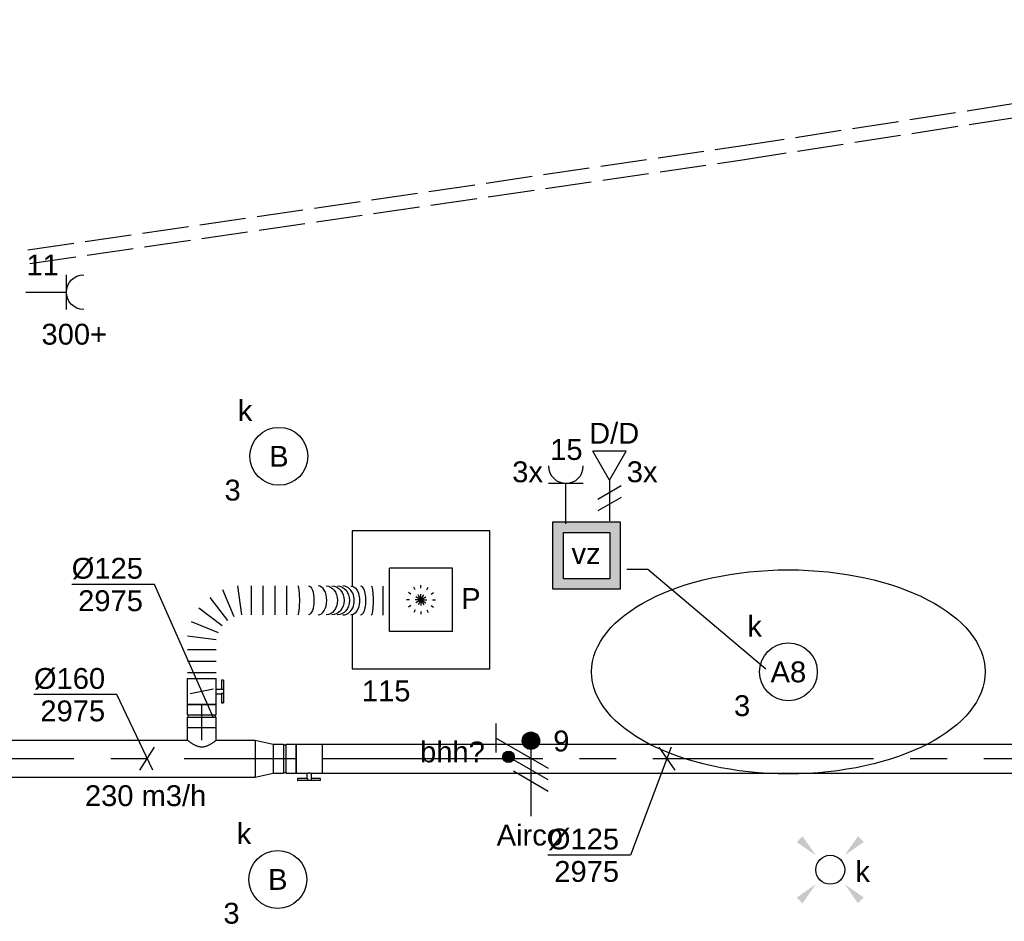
# Model space of a CAD drawing. Extents: x -138812 to 250702, y -18987 to 104055.
# Tile 91 of 193: x 86393 to 90646, y 22214 to 26107. Entities that reach past the tile are written whole.
import ezdxf
from ezdxf.enums import TextEntityAlignment as Align

# ---------------------------------------------------------------- set-up
doc = ezdxf.new("R2010")
doc.units = 0
doc.header["$LTSCALE"] = 50
for name, pattern in [('CENTER2', [28.575000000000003, 19.05, -3.175, 3.175, -3.175]), ('E_GOOT3', [5, 4, -1]), ('STREEPJES', [0.1, 0.05, -0.05])]:
    doc.linetypes.add(name, pattern=pattern)
doc.layers.get('0').update_dxf_attribs({"linetype": 'CONTINUOUS'})
for name, color, linetype in [('EL6131--_WG', 2, 'CONTINUOUS'), ('EL6222--', 3, 'CONTINUOUS'), ('EL6311--', 3, 'CONTINUOUS'), ('EL6441--', 3, 'CONTINUOUS'), ('WL570---_TOEVOER', 3, 'CONTINUOUS'), ('WL570---_TOEVOER_HL', 8, 'CONTINUOUS'), ('WL570---_TOEVOER_RST', 2, 'CONTINUOUS'), ('WL570---_TOEVOER_RST_HL', 1, 'CONTINUOUS'), ('WM570---_TOEVOER', 1, 'CONTINUOUS'), ('WM570---_TOEVOER_PR', 1, 'CONTINUOUS'), ('WM570---_TOEVOER_RST_PR', 1, 'CONTINUOUS')]:
    doc.layers.add(name, color=color, linetype=linetype)
doc.styles.add('BURO-018', font='ARIAL.TTF', dxfattribs={"height": 90})

# ---------------------------------------------------------------- blocks, each defined once
blk = doc.blocks.new('E00411')
at = {"color": 0, "linetype": 'Continuous'}
blk.add_circle((0, 0), 1.25, dxfattribs=at)
for points in [[(-2.891705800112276, 2.395768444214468), (-2.395768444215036, 2.891705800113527), (-1.237436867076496, 1.237436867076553)], [(2.395768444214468, 2.891705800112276), (2.891705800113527, 2.395768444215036), (1.237436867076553, 1.237436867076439)], [(-2.395768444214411, -2.891705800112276), (-2.89170580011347, -2.395768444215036), (-1.237436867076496, -1.237436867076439)], [(2.89170580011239, -2.395768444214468), (2.395768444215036, -2.891705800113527), (1.237436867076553, -1.237436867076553)]]:
    blk.add_solid(points, dxfattribs=at)
at = {"color": 0, "linetype": 'Continuous', "style": 'BURO-018'}
for tag, height, p in [('E_SLET1', 1.8, (-2.842e-13, 4.641705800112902)), ('E_GROEP', 1.799999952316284, (0, 0)), ('E_GKAST', 1.799999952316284, (0, 0))]:
    blk.add_attdef(tag, text='', height=height, dxfattribs=at).set_placement(p, align=Align.MIDDLE)
at = {"color": 0, "linetype": 'Continuous', "style": 'BURO-018', "flags": 1}
for tag in ['E_MATCODE', 'E_SGROEP']:
    blk.add_attdef(tag, text='', height=1.799999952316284, dxfattribs=at).set_placement((0, 0), align=Align.MIDDLE)
blk = doc.blocks.new('1115B3A')
at = {"color": 0, "linetype": 'Continuous'}
blk.add_circle((0, 0), 2.5, dxfattribs=at)
at = {"color": 0, "linetype": 'Continuous', "style": 'BURO-018'}
for tag, p in [('E_GKAST', (0, 8)), ('E_GROEP', (0, 5)), ('E_SGROEP', (4.5, 5)), ('E_ARMCODE', (0, 0)), ('E_SLET', (4.5, -1))]:
    blk.add_attdef(tag, text='', height=1.8, dxfattribs=at).set_placement(p, align=Align.MIDDLE)
blk = doc.blocks.new('111304')
at = {"color": 0, "linetype": 'Continuous'}
for p, q in [((-1.5, 4.5), (1.5, 4.5)), ((0, 1), (0, 4.5))]:
    blk.add_line(p, q, dxfattribs=at)
blk.add_arc((0, 6), 1.5, 180, 0, dxfattribs=at)
at = {"color": 0, "linetype": 'Continuous', "style": 'BURO-018'}
for tag, p in [('E_GKAST', (0, 11.5)), ('E_GROEP', (0, 8.5)), ('E_SGROEP', (4.5, 8.5))]:
    blk.add_attdef(tag, text='', height=1.8, dxfattribs=at).set_placement(p, align=Align.MIDDLE)
at = {"color": 0, "linetype": 'Continuous', "style": 'BURO-018', "flags": 1}
for tag, height, p in [('E_VERMCODE', 1.8, (13, 8.5)), ('E_MATCODE', 1.799999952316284, (0, 0))]:
    blk.add_attdef(tag, text='', height=height, dxfattribs=at).set_placement(p, align=Align.MIDDLE)
blk = doc.blocks.new('E00078')
at = {"color": 0, "linetype": 'Continuous'}
for p, q in [((-3, 6.482050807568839), (-3, 8.98205080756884)), ((-3, 7.732050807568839), (1.5, 5.133974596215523)), ((0, 7.5), (0, 1)), ((1.499999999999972, 4.13397459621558), (-1.5, 5.86602540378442)), ((1.5, 3.133974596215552), (-1.5, 4.86602540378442))]:
    blk.add_line(p, q, dxfattribs=at)
at = {"color": 0, "const_width": 0.75}
blk.add_lwpolyline([(-0.375, 7.5, 1), (0.375, 7.5, 1)], format="xyb", close=True, dxfattribs=at)
at = {"color": 0, "linetype": 'Continuous', "const_width": 0.5}
blk.add_lwpolyline([(-2.18301270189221, 6.11602540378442, 1), (-1.68301270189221, 6.11602540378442, 1)], format="xyb", close=True, dxfattribs=at)
at = {"color": 0, "linetype": 'Continuous'}
for centre, radius in [((0, 7.5), 0.75), ((-1.93301270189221, 6.11602540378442), 0.5000000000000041)]:
    blk.add_circle(centre, radius, dxfattribs=at)
at = {"color": 0, "linetype": 'Continuous', "style": 'BURO-018'}
for tag, p in [('E_GKAST', (0, 14)), ('E_GROEP', (0, 11)), ('E_SGROEP', (4.5, 11))]:
    blk.add_attdef(tag, text='', height=1.8, dxfattribs=at).set_placement(p, align=Align.MIDDLE)
at = {"color": 0, "linetype": 'Continuous', "style": 'BURO-018', "flags": 1}
for tag, height, p in [('E_VERMCODE', 1.8, (13, 11)), ('E_MATCODE', 1.799999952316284, (0, 0))]:
    blk.add_attdef(tag, text='', height=height, dxfattribs=at).set_placement(p, align=Align.MIDDLE)
blk = doc.blocks.new('*U112')
at = {"layer": 'WM570---_TOEVOER', "color": 0, "ltscale": 10}
for p, q in [((-204.4131665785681, 462.0469237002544), (-561.9847900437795, 462.0469237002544)), ((49.99999999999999, -113.0178968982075), (-204.4131665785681, 462.0469237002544)), ((50, 10.5662647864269), (-50, -10.5662647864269))]:
    blk.add_line(p, q, dxfattribs=at)
at = {"layer": 'WM570---_TOEVOER', "color": 0, "style": 'BURO-018'}
for s, p in [('%%c125', (-561.9847900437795, 487.0469237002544)), ('2975', (-534.11303015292, 347.0469237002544))]:
    blk.add_text(s, height=90, dxfattribs=at).set_placement(p)
blk = doc.blocks.new('*U153')
at = {"color": 0, "ltscale": 10}
for p, q in [((297.5, 297.5, -2710), (-297.5, 297.5, -2710)), ((-297.5, 297.5, -2710), (-297.5, 59.4526887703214, -2710)), ((297.5, -297.5, -2710), (297.5, 297.5, -2710)), ((136.5, 136.5, -2710), (-136.5, 136.5, -2710)), ((-136.5, -136.5, -2710), (-136.5, 136.5, -2710)), ((136.5, -136.5, -2710), (136.5, 136.5, -2710)), ((-297.5, -65.54758612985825, -2710), (-297.5, -297.5, -2710)), ((136.5, -136.5, -2710), (-136.5, -136.5, -2710)), ((-297.5, -297.5, -2710), (297.5, -297.5, -2710))]:
    blk.add_line(p, q, dxfattribs=at)
at = {"color": 8, "linetype": 'STREEPJES', "ltscale": 10}
for q in [(-31.25, 54.12658773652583, -2710), (0, 62.5, -2710), (31.25, 54.12658773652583, -2710), (-62.5, 0, -2710), (-54.1265877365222, 31.25, -2710), (-54.1265877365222, -31.25, -2710), (-31.25, -54.12658773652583, -2710), (54.1265877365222, 31.25, -2710), (0, -62.5, -2710), (31.25, -54.12658773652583, -2710), (54.1265877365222, -31.25, -2710), (62.5, 0, -2710)]:
    blk.add_line((0, 0, -2710), q, dxfattribs=at)
at = {"layer": 'WL570---_TOEVOER_RST_HL', "linetype": 'CENTER2'}
blk.add_circle((0, 0, -2710), 0.075, dxfattribs=at)
at = {"layer": 'WL570---_TOEVOER_RST', "color": 1, "style": 'BURO-018'}
for tag in ['MC', 'Q']:
    blk.add_attdef(tag, text='', height=90, dxfattribs=at).set_placement((0, 0), align=Align.MIDDLE)
at = {"layer": 'WM570---_TOEVOER_RST_PR', "color": 1, "style": 'BURO-018'}
blk.add_attdef('POSNR', text='', height=90, dxfattribs=at).set_placement((0, 0), align=Align.MIDDLE)
blk = doc.blocks.new('*U154')
at = {"color": 0, "ltscale": 10}
for p, q in [((0, 80, -2975), (78.19999999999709, 62.5, -2975)), ((0, 80, -2975), (0, -80, -2975)), ((78.19999999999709, 62.5, -2975), (78.19999999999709, -62.5, -2975)), ((0, -80, -2975), (78.19999999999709, -62.5, -2975))]:
    blk.add_line(p, q, dxfattribs=at)
at = {"layer": 'WL570---_TOEVOER_HL', "linetype": 'CENTER2'}
blk.add_line((0, 0, -2975), (78.19999999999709, 0, -2975), dxfattribs=at)
for centre in [(0, 0, -2975), (78.19999999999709, 0, -2975)]:
    blk.add_circle(centre, 0.075, dxfattribs=at)
at = {"layer": 'WM570---_TOEVOER_PR', "color": 1, "style": 'BURO-018'}
blk.add_attdef('POSNR', text='', height=90, dxfattribs=at).set_placement((0, 0), align=Align.MIDDLE)
blk = doc.blocks.new('*U155')
at = {"color": 0, "ltscale": 10}
for p, q in [((-49.30000000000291, 62.5, -2975), (-5, 62.5, -2975)), ((-49.30000000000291, 62.5, -2975), (-49.30000000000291, -62.5, -2975)), ((-5, 62.5, -2975), (-5, -62.5, -2975)), ((-5, 59.375, -2975), (5, 59.375, -2975)), ((5, 62.5, -2975), (49.30000000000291, 62.5, -2975)), ((5, 62.5, -2975), (5, -62.5, -2975)), ((49.30000000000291, 62.5, -2975), (49.30000000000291, -62.5, -2975)), ((-49.30000000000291, -62.5, -2975), (-5, -62.5, -2975)), ((-5, -59.375, -2975), (5, -59.375, -2975)), ((5, -62.5, -2975), (49.30000000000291, -62.5, -2975))]:
    blk.add_line(p, q, dxfattribs=at)
at = {"layer": 'WL570---_TOEVOER_HL', "linetype": 'CENTER2'}
blk.add_line((-49.30000000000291, 0, -2975), (49.30000000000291, 0, -2975), dxfattribs=at)
at = {"layer": 'WM570---_TOEVOER_PR', "color": 1, "style": 'BURO-018'}
blk.add_attdef('POSNR', text='', height=90, dxfattribs=at).set_placement((0, 0), align=Align.MIDDLE)
blk = doc.blocks.new('*U156')
at = {"color": 2, "ltscale": 10}
for p, q in [((-56.44999999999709, 62.5, -2975), (56.44999999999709, 62.5, -2975)), ((-56.44999999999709, -62.5, -2975), (-56.44999999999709, 62.5, -2975)), ((56.44999999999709, 62.5, -2975), (56.44999999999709, -62.5, -2975)), ((-56.44999999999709, -62.5, -2975), (-9.408333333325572, -62.5, -2975)), ((-9.408333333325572, -62.5, -2975), (-9.408333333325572, -85.41666666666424, -2975)), ((9.408333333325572, -62.5, -2975), (9.408333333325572, -93.75, -2975)), ((9.408333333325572, -62.5, -2975), (56.44999999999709, -62.5, -2975)), ((-49.40796737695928, -85.41666666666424, -2975), (-49.40796737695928, -93.75, -2975)), ((-48.36630071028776, -85.41666666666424, -2975), (-49.40796737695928, -85.41666666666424, -2975)), ((-49.40796737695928, -93.75, -2975), (-48.36630071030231, -93.75000000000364, -2975)), ((-7.576928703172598, -85.41666666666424, -2975), (-48.36630071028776, -85.41666666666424, -2975)), ((-48.36630071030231, -93.75000000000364, -2975), (-48.36630071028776, -85.41666666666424, -2975)), ((-7.576928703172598, -93.75000000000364, -2975), (-48.36630071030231, -93.75000000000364, -2975)), ((-7.576928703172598, -85.41666666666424, -2975), (-7.576928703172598, -93.74999999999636, -2975)), ((9.408333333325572, -93.75, -2975), (-7.576928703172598, -93.75, -2975)), ((49.40796737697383, -85.41666666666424, -2975), (9.408333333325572, -85.41666666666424, -2975)), ((49.40796737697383, -93.75000000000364, -2975), (9.408333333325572, -93.75000000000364, -2975)), ((49.40796737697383, -93.75000000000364, -2975), (49.40796737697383, -85.41666666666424, -2975))]:
    blk.add_line(p, q, dxfattribs=at)
blk.add_spline([(-9.360062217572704, -62.49275180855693, -2975), (-9.21574419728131, -62.47129905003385, -2975), (-8.976860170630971, -62.43650600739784, -2975), (-8.645861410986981, -62.38977627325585, -2975), (-8.226144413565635, -62.33299861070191, -2975), (-7.722016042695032, -62.26847352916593, -2975), (-7.138649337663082, -62.19882296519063, -2975), (-6.482030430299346, -62.12688614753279, -2975), (-5.75889711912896, -62.05560538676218, -2975), (-4.976669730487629, -61.98790612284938, -2975), (-4.143374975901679, -61.92657604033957, -2975), (-3.267563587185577, -61.874148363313, -2975), (-2.358222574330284, -61.83279451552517, -2975), (-1.424683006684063, -61.8042311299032, -2975), (-0.4765242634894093, -61.78964589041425, -2975), (0.4765242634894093, -61.78964589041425, -2975), (1.424683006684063, -61.8042311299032, -2975), (2.358222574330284, -61.83279451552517, -2975), (3.267563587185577, -61.874148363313, -2975), (4.143374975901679, -61.92657604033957, -2975), (4.976669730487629, -61.98790612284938, -2975), (5.75889711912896, -62.05560538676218, -2975), (6.482030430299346, -62.12688614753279, -2975), (7.138649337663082, -62.19882296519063, -2975), (7.722016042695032, -62.26847352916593, -2975), (8.226144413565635, -62.33299861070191, -2975), (8.645861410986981, -62.38977627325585, -2975), (8.976860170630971, -62.43650600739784, -2975), (9.21574419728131, -62.47129905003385, -2975), (9.360062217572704, -62.49275180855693, -2975), (9.408333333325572, -62.5, -2975)], degree=3, dxfattribs=at)
at = {"layer": 'WL570---_TOEVOER', "color": 1, "style": 'BURO-018'}
blk.add_attdef('I', text='', height=90, dxfattribs=at).set_placement((0, 0), align=Align.MIDDLE)
at = {"layer": 'WM570---_TOEVOER_PR', "color": 1, "style": 'BURO-018'}
blk.add_attdef('POSNR', text='', height=90, dxfattribs=at).set_placement((0, 0), align=Align.MIDDLE)
blk = doc.blocks.new('*U157')
at = {"color": 0, "ltscale": 10}
for p, q in [((0, 62.5, -2975), (3680.300000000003, 62.5, -2975)), ((3680.300000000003, 62.5, -2975), (3680.300000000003, -62.5, -2975)), ((0, -62.5, -2975), (3680.300000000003, -62.5, -2975))]:
    blk.add_line(p, q, dxfattribs=at)
at = {"layer": 'WL570---_TOEVOER_HL', "linetype": 'CENTER2'}
blk.add_line((0, 0, -2975), (3680.300000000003, 0, -2975), dxfattribs=at)
at = {"layer": 'WM570---_TOEVOER_PR', "color": 1, "style": 'BURO-018'}
blk.add_attdef('POSNR', text='', height=90, dxfattribs=at).set_placement((0, 0), align=Align.MIDDLE)
blk = doc.blocks.new('*U158')
at = {"layer": 'WM570---_TOEVOER', "color": 0, "ltscale": 10}
for p, q in [((18.73932521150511, 50), (-156.2400484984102, -416.8774668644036)), ((-34.65695096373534, 50), (34.65695096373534, -50)), ((-156.2400484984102, -416.8774668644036), (-513.8116719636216, -416.8774668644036))]:
    blk.add_line(p, q, dxfattribs=at)
at = {"layer": 'WM570---_TOEVOER', "color": 0, "style": 'BURO-018'}
for s, p in [('%%c125', (-513.8116719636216, -391.8774668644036)), ('2975', (-485.9399120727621, -531.8774668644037))]:
    blk.add_text(s, height=90, dxfattribs=at).set_placement(p)
blk = doc.blocks.new('*U159')
at = {"color": 0, "ltscale": 10}
for p, q in [((0, 80, -2975), (1442.300000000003, 80, -2975)), ((0, -80, -2975), (0, 80, -2975)), ((1567.300000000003, 80, -2975), (1734.800000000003, 80, -2975)), ((1734.800000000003, 80, -2975), (1734.800000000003, -80, -2975)), ((0, -80, -2975), (1734.800000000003, -80, -2975))]:
    blk.add_line(p, q, dxfattribs=at)
at = {"layer": 'WL570---_TOEVOER_HL', "linetype": 'CENTER2'}
blk.add_line((0, 0, -2975), (1734.800000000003, 0, -2975), dxfattribs=at)
at = {"layer": 'WM570---_TOEVOER_PR', "color": 1, "style": 'BURO-018'}
blk.add_attdef('POSNR', text='', height=90, dxfattribs=at).set_placement((0, 0), align=Align.MIDDLE)
blk = doc.blocks.new('*U160')
at = {"layer": 'WM570---_TOEVOER', "color": 0, "ltscale": 10}
for p, q in [((-131.4541912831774, 276.3680040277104), (-489.0258147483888, 276.3680040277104)), ((23.78245480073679, -50), (-131.4541912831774, 276.3680040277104)), ((-31.58545247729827, -50), (31.58545247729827, 50))]:
    blk.add_line(p, q, dxfattribs=at)
at = {"layer": 'WM570---_TOEVOER', "color": 0, "style": 'BURO-018'}
for s, p in [('%%c160', (-489.0258147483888, 301.3680040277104)), ('2975', (-461.1540548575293, 161.3680040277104))]:
    blk.add_text(s, height=90, dxfattribs=at).set_placement(p)
blk = doc.blocks.new('*U161')
at = {"color": 0, "ltscale": 10}
for p, q in [((3.637978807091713e-12, 62.5, -2975), (3.6150166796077e-12, -62.5, -2975)), ((24.96539296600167, 62.5, -2975), (24.96539296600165, -62.5, -2975)), ((74.89617889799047, 62.5, -2975), (74.89617889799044, -62.5, -2975)), ((124.8269648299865, 62.5, -2975), (124.8269648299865, -62.5, -2975)), ((166.2489199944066, -62.5, -2975), (182.7054821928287, 62.5, -2975)), ((246.2887559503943, 45.46291314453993, -2975), (198.0405568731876, -71.0185434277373, -2975)), ((226.5441587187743, -87.47510562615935, -2975), (303.2959596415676, 12.54978874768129, -2975)), ((349.8421465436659, -33.99639815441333, -2975), (249.8172521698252, -110.7481990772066, -2975)), ((266.2738143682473, -139.2518009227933, -2975), (382.7552709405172, -91.0036018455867, -2975)), ((399.7923577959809, -154.5868756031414, -2975), (274.7923577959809, -171.0434378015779, -2975)), ((399.7923577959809, -212.9429678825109, -2975), (274.7923577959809, -212.9429678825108, -2975)), ((399.7923577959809, -263.8289036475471, -2975), (274.7923577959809, -263.8289036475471, -2975)), ((399.7923577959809, -314.7148394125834, -2975), (274.7923577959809, -314.7148394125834, -2975)), ((399.7923577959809, -365.6007751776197, -2975), (274.7923577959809, -365.6007751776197, -2975)), ((398.8430031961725, -782.3213402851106, -2975), (273.8430031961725, -782.3213402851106, -2975)), ((398.8430031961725, -809.1939660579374, -2975), (273.8430031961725, -809.1939660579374, -2975))]:
    blk.add_line(p, q, dxfattribs=at)
for centre, major_axis, ratio, start_param, end_param in [((337.2923577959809, -414.8229057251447, -2975), (-62.49999987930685, 0.0305916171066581), 0.1268212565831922, 6.283123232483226, 9.42471588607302), ((337.1599649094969, -502.5067504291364, -2975), (-62.49975879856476, 0.1776267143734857), 0.5944648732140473, 6.282742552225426, 9.424335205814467), ((336.5994062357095, -609.4120744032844, -2975), (62.49929510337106, -0.3006902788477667), 0.7788560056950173, 3.142546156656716, 6.284138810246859), ((336.3880856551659, -685.6168541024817, -2975), (62.49993448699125, -0.09613018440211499), 0.3724338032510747, 3.141800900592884, 6.283393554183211)]:
    blk.add_ellipse(centre, major_axis=major_axis, ratio=ratio, start_param=start_param, end_param=end_param, dxfattribs=at)
at = {"color": 0, "ltscale": 10, "extrusion": (0, 0, -0.9999999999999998)}
blk.add_ellipse((337.2472753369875, -460.8756034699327, -2975), major_axis=(62.49993448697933, -0.09613018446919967), ratio=0.3724338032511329, start_param=6.282977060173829, end_param=9.424569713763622, dxfattribs=at)
at = {"color": 0, "ltscale": 10, "extrusion": (0, 0, -1)}
for centre, major_axis, ratio, start_param, end_param in [((337.0359547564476, -537.0803831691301, -2975), (62.49929510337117, -0.3006902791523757), 0.7788560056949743, 6.282231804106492, 9.423824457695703), ((336.7467578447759, -584.9973974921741, -2975), (62.49886172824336, -0.3772037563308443), 0.8463946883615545, 0, 3.141592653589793), ((336.8886031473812, -561.4950600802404, -2975), (62.49886172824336, -0.3772037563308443), 0.8463946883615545, 0, 3.141592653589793), ((336.4753960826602, -643.985707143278, -2975), (-62.49975879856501, 0.1776267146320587), 0.5944648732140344, 3.142035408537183, 6.283628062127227), ((336.3430031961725, -731.6695518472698, -2975), (-62.49999987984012, 0.03059161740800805), 0.1268212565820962, 3.141654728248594, 6.283247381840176)]:
    blk.add_ellipse(centre, major_axis=major_axis, ratio=ratio, start_param=start_param, end_param=end_param, dxfattribs=at)
at = {"layer": 'WM570---_TOEVOER_PR', "color": 1, "style": 'BURO-018'}
blk.add_attdef('POSNR', text='', height=90, dxfattribs=at).set_placement((0, 0), align=Align.MIDDLE)
blk = doc.blocks.new('*U162')
at = {"color": 2, "ltscale": 10}
for p, q in [((-56.44999999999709, 62.5, -2975), (56.45000000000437, 62.49999999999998, -2975)), ((-56.44999999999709, -62.5, -2975), (-56.44999999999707, 62.5, -2975)), ((56.45000000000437, 62.5, -2975), (56.45000000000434, -62.5, -2975)), ((-56.44999999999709, -62.5, -2975), (-9.40833333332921, -62.50000000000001, -2975)), ((-9.40833333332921, -62.5, -2975), (-9.408333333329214, -85.41666666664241, -2975)), ((9.408333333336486, -62.5, -2975), (9.408333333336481, -93.75, -2975)), ((9.408333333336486, -62.5, -2975), (56.45000000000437, -62.50000000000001, -2975)), ((-49.40796737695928, -85.41666666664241, -2975), (-49.40796737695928, -93.75, -2975)), ((-48.3663007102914, -85.41666666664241, -2975), (-49.40796737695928, -85.41666666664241, -2975)), ((-49.40796737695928, -93.75, -2975), (-48.36630071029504, -93.75000000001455, -2975)), ((-7.576928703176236, -85.41666666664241, -2975), (-48.3663007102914, -85.4166666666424, -2975)), ((-48.36630071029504, -93.75000000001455, -2975), (-48.3663007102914, -85.41666666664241, -2975)), ((-7.576928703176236, -93.75000000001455, -2975), (-48.36630071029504, -93.75000000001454, -2975)), ((-7.576928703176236, -85.41666666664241, -2975), (-7.576928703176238, -93.75, -2975)), ((9.408333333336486, -93.75, -2975), (-7.576928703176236, -93.75, -2975)), ((49.40796737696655, -85.41666666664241, -2975), (9.408333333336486, -85.4166666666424, -2975)), ((49.40796737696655, -93.75000000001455, -2975), (9.408333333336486, -93.75000000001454, -2975)), ((49.40796737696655, -93.75000000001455, -2975), (49.40796737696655, -85.41666666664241, -2975))]:
    blk.add_line(p, q, dxfattribs=at)
blk.add_spline([(-9.360062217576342, -62.49275180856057, -2975), (-9.21574419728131, -62.47129905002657, -2975), (-8.976860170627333, -62.43650600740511, -2975), (-8.64586141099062, -62.38977627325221, -2975), (-8.226144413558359, -62.33299861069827, -2975), (-7.722016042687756, -62.26847352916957, -2975), (-7.138649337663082, -62.19882296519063, -2975), (-6.482030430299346, -62.12688614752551, -2975), (-5.758897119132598, -62.05560538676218, -2975), (-4.976669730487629, -61.98790612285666, -2975), (-4.143374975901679, -61.92657604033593, -2975), (-3.267563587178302, -61.87414836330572, -2975), (-2.358222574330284, -61.83279451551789, -2975), (-1.424683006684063, -61.80423112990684, -2975), (-0.4765242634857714, -61.78964589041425, -2975), (0.4765242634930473, -61.78964589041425, -2975), (1.424683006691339, -61.80423112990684, -2975), (2.35822257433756, -61.83279451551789, -2975), (3.267563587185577, -61.87414836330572, -2975), (4.143374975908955, -61.92657604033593, -2975), (4.976669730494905, -61.98790612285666, -2975), (5.758897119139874, -62.05560538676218, -2975), (6.482030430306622, -62.12688614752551, -2975), (7.138649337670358, -62.19882296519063, -2975), (7.722016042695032, -62.26847352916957, -2975), (8.226144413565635, -62.33299861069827, -2975), (8.645861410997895, -62.38977627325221, -2975), (8.976860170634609, -62.43650600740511, -2975), (9.215744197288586, -62.47129905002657, -2975), (9.360062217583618, -62.49275180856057, -2975), (9.408333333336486, -62.5, -2975)], degree=3, dxfattribs=at)
at = {"layer": 'WL570---_TOEVOER', "color": 1, "style": 'BURO-018'}
blk.add_attdef('I', text='', height=90, dxfattribs=at).set_placement((0, 0), align=Align.MIDDLE)
at = {"layer": 'WM570---_TOEVOER_PR', "color": 1, "style": 'BURO-018'}
blk.add_attdef('POSNR', text='', height=90, dxfattribs=at).set_placement((0, 0), align=Align.MIDDLE)
blk = doc.blocks.new('*U163')
at = {"color": 0, "ltscale": 10}
for p, q in [((-49.29999999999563, 62.5, -2975), (-4.999999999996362, 62.49999999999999, -2975)), ((-49.29999999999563, 62.5, -2975), (-49.29999999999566, -62.5, -2975)), ((-4.999999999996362, 62.5, -2975), (-4.999999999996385, -62.5, -2975)), ((-4.999999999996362, 59.375, -2975), (5.000000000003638, 59.375, -2975)), ((5.000000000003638, 62.5, -2975), (49.30000000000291, 62.49999999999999, -2975)), ((5.000000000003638, 62.5, -2975), (5.000000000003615, -62.5, -2975)), ((49.30000000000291, 62.5, -2975), (49.30000000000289, -62.5, -2975)), ((-49.29999999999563, -62.5, -2975), (-4.999999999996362, -62.50000000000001, -2975)), ((-4.999999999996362, -59.375, -2975), (5.000000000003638, -59.375, -2975)), ((5.000000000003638, -62.5, -2975), (49.30000000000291, -62.50000000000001, -2975))]:
    blk.add_line(p, q, dxfattribs=at)
at = {"layer": 'WL570---_TOEVOER_HL', "linetype": 'CENTER2'}
blk.add_line((-49.29999999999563, 0, -2975), (49.30000000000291, -1.811252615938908e-14, -2975), dxfattribs=at)
at = {"layer": 'WM570---_TOEVOER_PR', "color": 1, "style": 'BURO-018'}
blk.add_attdef('POSNR', text='', height=90, dxfattribs=at).set_placement((0, 0), align=Align.MIDDLE)
blk = doc.blocks.new('*U164')
at = {"color": 0, "ltscale": 10}
for p, q in [((3.637978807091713e-12, 62.5, -2975), (54.90000000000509, 62.49999999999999, -2975)), ((54.90000000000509, 62.5, -2975), (54.90000000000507, -62.5, -2975)), ((3.637978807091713e-12, -62.5, -2975), (54.90000000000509, -62.50000000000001, -2975))]:
    blk.add_line(p, q, dxfattribs=at)
blk.add_spline([(-0.2502701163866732, -62.17933271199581, -2975), (-0.9954781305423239, -61.22062132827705, -2975), (-2.218713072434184, -59.63370352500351, -2975), (-3.89143600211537, -57.43486322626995, -2975), (-5.972925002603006, -54.64666350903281, -2975), (-8.409458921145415, -51.29771507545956, -2975), (-11.13322733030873, -47.422382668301, -2975), (-14.06100666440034, -43.0604324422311, -2975), (-17.0927724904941, -38.25662390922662, -2975), (-20.11068398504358, -33.06025064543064, -2975), (-22.97934143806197, -27.52463447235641, -2975), (-25.54887015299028, -21.70657830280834, -2975), (-27.66295035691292, -15.66578326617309, -2975), (-29.173611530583, -9.464236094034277, -2975), (-29.96230568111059, -3.165573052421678, -2975), (-29.96230568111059, 3.165573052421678, -2975), (-29.173611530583, 9.464236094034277, -2975), (-27.66295035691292, 15.66578326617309, -2975), (-25.54887015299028, 21.70657830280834, -2975), (-22.97934143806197, 27.52463447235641, -2975), (-20.11068398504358, 33.06025064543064, -2975), (-17.0927724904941, 38.25662390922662, -2975), (-14.06100666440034, 43.0604324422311, -2975), (-11.13322733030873, 47.422382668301, -2975), (-8.409458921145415, 51.29771507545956, -2975), (-5.972925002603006, 54.64666350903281, -2975), (-3.89143600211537, 57.43486322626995, -2975), (-2.218713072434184, 59.63370352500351, -2975), (-0.9954781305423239, 61.22062132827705, -2975), (-0.2502701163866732, 62.17933271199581, -2975), (3.637978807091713e-12, 62.5, -2975)], degree=3, dxfattribs=at)
at = {"layer": 'WL570---_TOEVOER_HL', "linetype": 'CENTER2'}
blk.add_line((3.637978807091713e-12, 0, -2975), (54.90000000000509, -1.008496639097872e-14, -2975), dxfattribs=at)
at = {"layer": 'WM570---_TOEVOER_PR', "color": 1, "style": 'BURO-018'}
blk.add_attdef('POSNR', text='', height=90, dxfattribs=at).set_placement((0, 0), align=Align.MIDDLE)
blk = doc.blocks.new('E00414')
at = {"color": 0, "linetype": 'Continuous'}
for p, q in [((-2.899999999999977, -2.899999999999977), (-2.899999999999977, 2.899999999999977)), ((-2.899999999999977, 2.899999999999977), (2.899999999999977, 2.899999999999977)), ((2.899999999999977, 2.899999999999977), (2.899999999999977, -2.899999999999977)), ((-2, 2), (2, 2)), ((-2, -2), (-2, 2)), ((2, 2), (2, -2)), ((2, -2), (-2, -2)), ((2.899999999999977, -2.899999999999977), (-2.899999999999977, -2.899999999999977))]:
    blk.add_line(p, q, dxfattribs=at)
at = {"color": 0}
for points in [[(-2.899999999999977, 2.899999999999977), (2.899999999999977, 2.899999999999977), (-2, 2), (2, 2)], [(-2, -2), (-2.899999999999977, -2.899999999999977), (-2, 2), (-2.899999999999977, 2.899999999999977)], [(2, 2), (2.899999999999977, 2.899999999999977), (2, -2), (2.899999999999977, -2.899999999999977)], [(2, -2), (2.899999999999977, -2.899999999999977), (-2, -2), (-2.899999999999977, -2.899999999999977)]]:
    blk.add_solid(points, dxfattribs=at)
at = {"color": 0, "linetype": 'Continuous', "style": 'BURO-018'}
for tag, p in [('E_GKAST', (0, 8)), ('E_GROEP', (0, 5)), ('E_SGROEP', (4.5, 5))]:
    blk.add_attdef(tag, text='', height=1.8, dxfattribs=at).set_placement(p, align=Align.MIDDLE)
at = {"color": 0, "linetype": 'Continuous', "style": 'BURO-018', "flags": 1}
for tag, height, p in [('E_VERMCODE', 1.8, (13, 5)), ('E_MATCODE', 1.799999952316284, (0, 0))]:
    blk.add_attdef(tag, text='', height=height, dxfattribs=at).set_placement(p, align=Align.MIDDLE)
blk = doc.blocks.new('E00153')
at = {"color": 0, "linetype": 'Continuous'}
for p, q in [((-1.443375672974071, 7), (1.443375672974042, 7)), ((0, 4.5), (-1.443375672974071, 7)), ((0, 4.5), (1.443375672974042, 7)), ((0, 4.5), (0, 1)), ((-1, 4), (1, 2.845299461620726)), ((-1, 3), (1, 1.845299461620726))]:
    blk.add_line(p, q, dxfattribs=at)
at = {"color": 7, "style": 'BURO-018'}
for tag, p in [('E_COMMENT1', (-6, 12)), ('E_COMMENT2', (6, 12)), ('E_DCOM1', (-6, 9)), ('E_DCOM2', (6, 9))]:
    blk.add_attdef(tag, text='', height=1.8, dxfattribs=at).set_placement(p, align=Align.MIDDLE)
at = {"color": 0, "style": 'BURO-018'}
blk.add_attdef('E_TEXT1', text='', height=1.8, dxfattribs=at).set_placement((2.5, 6), align=Align.MIDDLE)
at = {"color": 0, "linetype": 'Continuous', "style": 'BURO-018', "flags": 1}
blk.add_attdef('E_MATCODE', text='', height=1.799999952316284, dxfattribs=at).set_placement((0, 0), align=Align.MIDDLE)

msp = doc.modelspace()

# ---------------------------------------------------------------- linework, layer by layer
at = {"layer": 'EL6131--_WG', "linetype": 'E_GOOT3'}
for p, q in [((89496.68151181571, 25560.40222655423, 3000), (93015.47733159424, 26106.83823933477, 3000)), ((89505.61301704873, 25501.07005999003, 3000), (93010.32945445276, 26045.31967663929, 3000)), ((86429.1069765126, 25113.19919137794, 3000), (89496.68151181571, 25560.40222655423, 3000)), ((86437.7625172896, 25053.82679363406, 3000), (89505.61301704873, 25501.07005999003, 3000))]:
    msp.add_line(p, q, dxfattribs=at)
at = {"layer": 'EL6222--'}
for p, q in [((89015.8261937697, 23733.85498446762), (89106.89875885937, 23733.85498446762)), ((89106.89875885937, 23733.85498446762), (89616.07634056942, 23303.61910459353))]:
    msp.add_line(p, q, dxfattribs=at)
at = {"layer": 'EL6222--', "color": 3, "linetype": 'Continuous'}
msp.add_ellipse((89713.2424206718, 23291.08783501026), major_axis=(-849.9999999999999, 0), ratio=0.5182778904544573, dxfattribs=at)

# ---------------------------------------------------------------- block references
at = {"layer": 'EL6222--'}
ref = msp.add_blockref('111304', (86369.89658661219, 24930.31097939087), dxfattribs=dict(at, xscale=-50, yscale=50, zscale=50, rotation=270))
ref.add_attrib('E_GROEP', '11', dxfattribs={"layer": '0', "color": 1, "linetype": 'Continuous', "height": 90, "style": 'BURO-018'}).set_placement((86492.5458120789, 25047.88623763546), align=Align.MIDDLE)
ref = msp.add_blockref('111304', (88752.62706872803, 23880.09155112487), dxfattribs=dict(at, xscale=50, yscale=50, zscale=50))
ref.add_attrib('E_GROEP', '15', dxfattribs={"layer": '0', "color": 1, "linetype": 'Continuous', "height": 90, "style": 'BURO-018'}).set_placement((88754.40787852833, 24250.46364114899), align=Align.MIDDLE)
at = {"layer": 'EL6222--', "xscale": 50, "yscale": 50, "zscale": 50}
msp.add_blockref('E00414', (88841.42322940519, 23793.25340339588), dxfattribs=at)
at = {"layer": 'EL6222--'}
ref = msp.add_blockref('E00078', (88601.07691456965, 22618.55521963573), dxfattribs=dict(at, xscale=50, yscale=50, zscale=50))
ref.add_attrib('E_GROEP', '9', dxfattribs={"layer": '0', "color": 1, "linetype": 'Continuous', "height": 90, "style": 'BURO-018'}).set_placement((88732.61968463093, 22992.59369334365), align=Align.MIDDLE)
at = {"layer": 'EL6311--'}
ref = msp.add_blockref('1115B3A', (87512.90068059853, 24221.72007861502), dxfattribs=dict(at, xscale=50.00000000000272, yscale=50.00000000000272, zscale=50, rotation=171.1197738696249))
ref.add_attrib('E_ARMCODE', 'B', dxfattribs={"layer": '0', "color": 1, "linetype": 'Continuous', "height": 90, "style": 'BURO-018'}).set_placement((87512.90068059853, 24221.72007861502), align=Align.MIDDLE)
ref.add_attrib('E_SLET', 'k', dxfattribs={"layer": '0', "color": 1, "linetype": 'Continuous', "height": 90, "style": 'BURO-018'}).set_placement((87367.01301783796, 24421.63703601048), align=Align.MIDDLE)
ref.add_attrib('E_GROEP', '3', dxfattribs={"layer": '0', "color": 1, "linetype": 'Continuous', "height": 90, "style": 'BURO-018'}).set_placement((87312.98372320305, 24075.83241585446), align=Align.MIDDLE)
ref = msp.add_blockref('1115B3A', (89713.2424206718, 23291.08783501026), dxfattribs=dict(at, xscale=50.00000000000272, yscale=50.00000000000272, zscale=50, rotation=171.1197738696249))
ref.add_attrib('E_ARMCODE', 'A8', dxfattribs={"layer": '0', "color": 1, "linetype": 'Continuous', "height": 90, "style": 'BURO-018'}).set_placement((89713.2424206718, 23291.08783501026), align=Align.MIDDLE)
ref.add_attrib('E_SLET', 'k', dxfattribs={"layer": '0', "color": 1, "linetype": 'Continuous', "height": 90, "style": 'BURO-018'}).set_placement((89567.35475791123, 23491.00479240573), align=Align.MIDDLE)
ref.add_attrib('E_GROEP', '3', dxfattribs={"layer": '0', "color": 1, "linetype": 'Continuous', "height": 90, "style": 'BURO-018'}).set_placement((89513.32546327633, 23145.2001722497), align=Align.MIDDLE)
ref = msp.add_blockref('1115B3A', (87508.09774771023, 22394.92926713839), dxfattribs=dict(at, xscale=50.00000000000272, yscale=50.00000000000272, zscale=50, rotation=171.1197738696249))
ref.add_attrib('E_ARMCODE', 'B', dxfattribs={"layer": '0', "color": 1, "linetype": 'Continuous', "height": 90, "style": 'BURO-018'}).set_placement((87508.09774771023, 22394.92926713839), align=Align.MIDDLE)
ref.add_attrib('E_SLET', 'k', dxfattribs={"layer": '0', "color": 1, "linetype": 'Continuous', "height": 90, "style": 'BURO-018'}).set_placement((87362.21008494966, 22594.84622453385), align=Align.MIDDLE)
ref.add_attrib('E_GROEP', '3', dxfattribs={"layer": '0', "color": 1, "linetype": 'Continuous', "height": 90, "style": 'BURO-018'}).set_placement((87308.18079031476, 22249.04160437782), align=Align.MIDDLE)
ref = msp.add_blockref('E00411', (89894.03867218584, 22436.59130509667), dxfattribs=dict(at, xscale=50, yscale=50, zscale=50))
ref.add_attrib('E_SLET1', 'k', dxfattribs={"layer": '0', "color": 1, "linetype": 'Continuous', "height": 90, "style": 'BURO-018'}).set_placement((90034.09492839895, 22431.50353684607), align=Align.MIDDLE)
at = {"layer": 'EL6441--'}
ref = msp.add_blockref('E00153', (88940.37534859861, 23893.63305391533), dxfattribs=dict(at, xscale=-50, yscale=50, zscale=50))
ref.add_attrib('E_TEXT1', 'D/D', dxfattribs={"layer": '0', "color": 1, "height": 90, "style": 'BURO-018'}).set_placement((88960.88380502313, 24323.01933131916), align=Align.MIDDLE)
at = {"layer": 'WL570---_TOEVOER', "rotation": 90}
for name, p in [('*U161', (87180, 23262.70764220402, 2975)), ('*U162', (87180, 23206.25764220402, 2975)), ('*U163', (87180, 23100.50764220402, 2975)), ('*U164', (87180, 22996.30764220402, 2975))]:
    msp.add_blockref(name, p, dxfattribs=at)
at = {"layer": 'WL570---_TOEVOER'}
for name, p in [('*U159', (85675.2, 22916.30764220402, 2975)), ('*U154', (87410, 22916.30764220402, 2975)), ('*U155', (87537.5, 22916.30764220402, 2975)), ('*U156', (87643.25, 22916.30764220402, 2975)), ('*U157', (87699.7, 22916.30764220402, 2975))]:
    msp.add_blockref(name, p, dxfattribs=at)
at = {"layer": 'WL570---_TOEVOER_RST'}
ref = msp.add_blockref('*U153', (88126.4768269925, 23602.22001939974, 2710), dxfattribs=at)
ref.add_attrib('Q', '115', dxfattribs={"color": 1, "height": 90, "style": 'BURO-018'}).set_placement((87976.07577612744, 23208.26875064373), align=Align.MIDDLE)
ref.add_attrib('MC', 'P', dxfattribs={"color": 1, "height": 90, "style": 'BURO-018'}).set_placement((88342.06555451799, 23607.6923538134), align=Align.MIDDLE)
at = {"layer": 'WM570---_TOEVOER'}
for name, p in [('*U112', (87180, 23206.25764220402, 2975)), ('*U160', (86943.85669104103, 22916.30764220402, 2975)), ('*U158', (89188.24703214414, 22916.30764220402, 2975))]:
    msp.add_blockref(name, p, dxfattribs=at)

# ---------------------------------------------------------------- texts
at = {"layer": 'EL6222--', "color": 1, "style": 'BURO-018'}
for s, p in [('300+', (86487.48287513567, 24703.94795143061)), ('3x', (88520.66136634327, 24109.90018097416)), ('3x', (89015.33154054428, 24109.90018097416)), ('vz', (88776.5675414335, 23757.13690526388)), ('bhh?', (88122.5455115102, 22900.46225118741)), ('Airco', (88453.34672486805, 22541.38386091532))]:
    msp.add_text(s, height=90, dxfattribs=at).set_placement(p)
at = {"layer": 'WM570---_TOEVOER', "style": 'BURO-018'}
msp.add_text('230 m3/h', height=90, dxfattribs=at).set_placement((86675.01064401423, 22711.57270531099))

doc.saveas('drawing.dxf')
